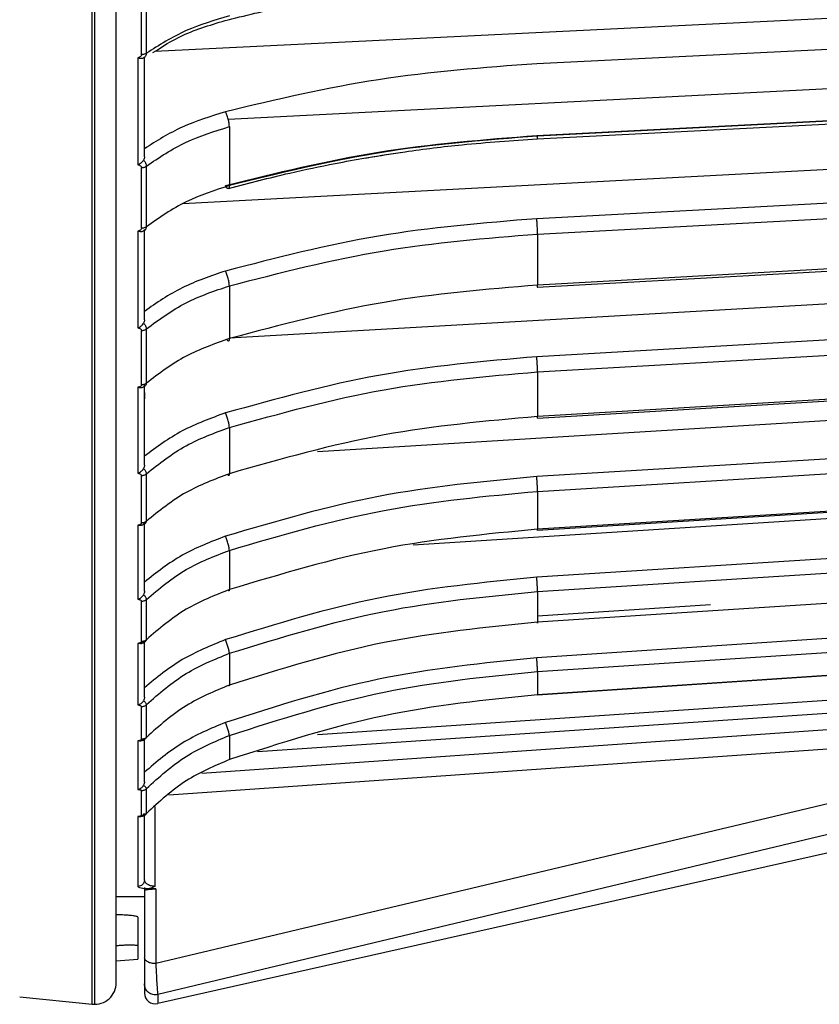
# Model space of a CAD drawing. Header units: millimetres. Extents: x -98 to 75, y -122 to 122.
# Tile 5 of 16: x -5 to 32, y -122 to -77. Entities that reach past the tile are written whole.
import ezdxf

# ---------------------------------------------------------------- set-up
doc = ezdxf.new("R2010")
doc.units = ezdxf.units.MM

msp = doc.modelspace()

# ---------------------------------------------------------------- linework, layer by layer
at = {"color": 7, "linetype": 'Continuous', "lineweight": 25}
for p, q in [((-1.6, -121.889), (-1.6, -9.5)), ((-1.5, -9.5), (-1.5, -121.894)), ((0.668, -78.249), (0.668, -75.197)), ((55.614, -75.449), (1.269, -78.108)), ((56.691, -76.813), (18.837, -78.665)), ((4.651, -81.209), (55.614, -78.611)), ((18.837, -81.962), (56.691, -80.032)), ((56.725, -80.06), (18.872, -81.99)), ((4.702, -81.557), (4.702, -84.266)), ((55.614, -82.279), (2.562, -85.11)), ((0.668, -86.227), (0.668, -83.439)), ((56.691, -83.767), (18.837, -85.787)), ((18.872, -86.491), (56.725, -84.471)), ((18.872, -86.491), (18.872, -88.836)), ((56.725, -86.747), (18.872, -88.836)), ((55.614, -88.364), (4.702, -91.282)), ((4.702, -88.873), (4.702, -91.3)), ((56.691, -89.962), (18.837, -92.131)), ((0.668, -93.424), (0.668, -90.925)), ((18.872, -92.826), (56.725, -90.656)), ((56.725, -92.648), (18.872, -94.878)), ((18.872, -92.826), (18.872, -94.878)), ((55.614, -93.649), (8.748, -96.496)), ((0.8, -93.779), (0.8, -94.074)), ((18.865, -94.952), (18.866, -94.952)), ((4.702, -95.384), (4.702, -97.508)), ((56.691, -95.342), (18.837, -97.641)), ((18.872, -98.32), (56.725, -96.021)), ((0.668, -99.775), (0.668, -97.588)), ((56.725, -97.71), (18.872, -100.061)), ((55.614, -98.086), (13.148, -100.787)), ((18.872, -98.32), (18.872, -100.061)), ((56.691, -99.859), (18.837, -102.267)), ((18.866, -100.109), (18.866, -100.109)), ((18.872, -102.923), (56.725, -100.515)), ((4.702, -101.031), (4.702, -102.833)), ((56.725, -101.888), (18.872, -104.338)), ((18.872, -102.923), (18.872, -104.338)), ((0.668, -105.222), (0.668, -103.367)), ((56.691, -103.472), (18.837, -105.967)), ((26.829, -103.532), (18.872, -104.056)), ((18.872, -106.595), (56.725, -104.1)), ((56.725, -105.142), (18.872, -107.669)), ((4.702, -105.763), (4.702, -107.227)), ((8.749, -109.501), (56.691, -106.256)), ((18.872, -106.595), (18.872, -107.669)), ((5.995, -110.282), (56.725, -106.848)), ((18.868, -107.674), (18.868, -107.674)), ((58.15, -107.887), (1.41, -121.446)), ((0.668, -109.716), (0.668, -108.21)), ((3.44, -111.27), (47.093, -108.214)), ((47.156, -109.12), (1.319, -120.022)), ((58.15, -109.101), (1.41, -121.863)), ((47.156, -109.12), (1.915, -112.283)), ((4.702, -109.537), (4.702, -110.649)), ((0.668, -113.217), (0.668, -112.072)), ((1.281, -112.803), (1.281, -116.473)), ((0.8, -116.531), (0.8, -119.755)), ((1.319, -116.593), (0.87, -116.59)), ((1.319, -116.593), (1.319, -120.022)), ((-0.5, -116.944), (0.8, -116.944)), ((0.5, -117.891), (0.5, -119.813)), ((-0.5, -119.9), (0.5, -119.813)), ((0.8, -120.96), (0.8, -121.375)), ((-4.939, -121.554), (-1.6, -121.889)), ((1.41, -121.446), (1.41, -121.863))]:
    msp.add_line(p, q, dxfattribs=at)
at = {"color": 7, "linetype": 'Continuous', "lineweight": 25, "flags": 128}
for points in [[(18.863, -82.123), (37.198, -81.188), (56.716, -80.193)], [(18.864, -88.938), (37.199, -87.926), (56.717, -86.849)], [(18.867, -94.952), (37.2, -93.871), (56.718, -92.721)], [(18.87, -100.108), (37.201, -98.97), (55, -97.865)], [(18.871, -107.674), (37.203, -106.45), (56.721, -105.147)]]:
    msp.add_lwpolyline(points, dxfattribs=at)
at = {"color": 7, "linetype": 'Continuous', "lineweight": 25}
for centre, radius, start, end in [((-1.5, -120.894), 1, 264.2568, 0), ((1.3, -121.375), 0.5, 180, 282.6757)]:
    msp.add_arc(centre, radius, start, end, dxfattribs=at)
for points, knots in [([(-0.5, -120.894), (-0.5, -120.833), (-0.5, -120.705), (-0.5, -119.619), (-0.5, -117.706), (-0.5, -114.968), (-0.5, -111.535), (-0.5, -107.536), (-0.5, -102.629), (-0.5, -97.063), (-0.5, -90.944), (-0.5, -84.389), (-0.5, -77.069), (-0.5, -68.996), (-0.5, -60.202), (-0.5, -50.926), (-0.5, -41.278), (-0.5, -31.371), (-0.5, -21.111), (-0.5, -13.772), (-0.5, -9.873), (-0.5, -9.5)], [0, 0, 0, 0, 0.048597, 0.100704, 0.156541, 0.216306, 0.266138, 0.318559, 0.373603, 0.431274, 0.482244, 0.535033, 0.589566, 0.645743, 0.703434, 0.762478, 0.819222, 0.876823, 0.935084, 0.993794, 1, 1, 1, 1]), ([(4.648, -76.641), (5.586, -76.416), (7.205, -76.028), (9.327, -75.631), (10.531, -75.422), (11.039, -75.349), (11.076, -75.344)], [0, 0, 0, 0, 0.44458, 0.768196, 0.983197, 1, 1, 1, 1]), ([(4.702, -76.468), (4.02, -76.67), (2.598, -77.091), (1.473, -77.811), (0.888, -78.185)], [0, 0, 0, 0, 0.4800942, 1, 1, 1, 1]), ([(1.189, -78.155), (1.624, -77.876), (2.631, -77.231), (3.918, -76.855), (4.648, -76.641)], [0, 0, 0, 0, 0.432482, 1, 1, 1, 1]), ([(0.668, -78.249), (0.667, -78.257), (0.666, -78.273), (0.651, -78.305), (0.618, -78.339), (0.564, -78.37), (0.522, -78.382), (0.5, -78.388)], [0, 0, 0, 0, 0.121204, 0.241734, 0.500506, 0.741498, 1, 1, 1, 1]), ([(0.888, -78.185), (0.886, -78.209), (0.882, -78.256), (0.847, -78.335), (0.794, -78.375), (0.76, -78.401)], [0, 0, 0, 0, 0.263471, 0.519561, 1, 1, 1, 1]), ([(0.76, -78.401), (0.745, -78.41), (0.714, -78.429), (0.649, -78.435), (0.576, -78.424), (0.526, -78.4), (0.5, -78.388)], [0, 0, 0, 0, 0.2360748, 0.4796934, 0.7335442, 1, 1, 1, 1]), ([(0.76, -78.401), (0.772, -78.391), (0.795, -78.371), (0.798, -78.356), (0.8, -78.349)], [0, 0, 0, 0, 0.498932, 1, 1, 1, 1]), ([(4.526, -80.871), (3.843, -81.083), (2.472, -81.509), (1.358, -82.216), (0.8, -82.571)], [0, 0, 0, 0, 0.4986334, 1, 1, 1, 1]), ([(4.702, -81.557), (4.7, -81.508), (4.697, -81.433), (4.675, -81.309), (4.652, -81.21), (4.624, -81.111), (4.583, -80.989), (4.548, -80.918), (4.526, -80.871)], [0, 0, 0, 0, 0.2394002, 0.3683243, 0.5, 0.6316757, 0.7605998, 1, 1, 1, 1]), ([(0.888, -83.371), (1.473, -82.976), (2.598, -82.216), (4.02, -81.771), (4.702, -81.557)], [0, 0, 0, 0, 0.519906, 1, 1, 1, 1]), ([(18.872, -81.99), (16.454, -82.179), (11.618, -82.557), (7.008, -83.696), (4.702, -84.266)], [0, 0, 0, 0, 0.5, 1, 1, 1, 1]), ([(18.872, -81.99), (16.502, -82.174), (11.666, -82.549), (7.054, -83.686), (4.702, -84.266)], [0, 0, 0, 0, 0.490197, 1, 1, 1, 1]), ([(11.037, -82.984), (11.618, -82.89), (13.064, -82.655), (15.67, -82.334), (17.708, -82.199), (18.863, -82.123)], [0, 0, 0, 0, 0.225337, 0.560905, 1, 1, 1, 1]), ([(11.079, -82.978), (11.647, -82.886), (13.079, -82.653), (15.671, -82.334), (17.708, -82.199), (18.863, -82.123)], [0, 0, 0, 0, 0.221315, 0.558623, 1, 1, 1, 1]), ([(18.863, -82.122), (18.864, -82.121), (18.867, -82.119), (18.871, -82.086), (18.872, -82.028), (18.872, -81.99)], [0, 0, 0, 0, 0.23189, 0.500757, 1, 1, 1, 1]), ([(0.5, -83.308), (0.526, -83.294), (0.576, -83.267), (0.649, -83.215), (0.714, -83.157), (0.745, -83.115), (0.76, -83.094)], [0, 0, 0, 0, 0.266456, 0.520307, 0.763925, 1, 1, 1, 1]), ([(0.8, -82.942), (0.798, -82.97), (0.795, -83.024), (0.772, -83.071), (0.76, -83.094)], [0, 0, 0, 0, 0.501334, 1, 1, 1, 1]), ([(0.76, -83.094), (0.794, -83.138), (0.847, -83.205), (0.882, -83.3), (0.886, -83.347), (0.888, -83.371)], [0, 0, 0, 0, 0.480439, 0.736529, 1, 1, 1, 1]), ([(4.656, -84.405), (5.593, -84.157), (7.213, -83.729), (9.333, -83.293), (10.522, -83.065), (11.015, -82.988), (11.037, -82.984)], [0, 0, 0, 0, 0.4475831, 0.7733764, 0.98982, 1, 1, 1, 1]), ([(4.66, -84.404), (5.597, -84.157), (7.216, -83.729), (9.335, -83.293), (10.538, -83.062), (11.044, -82.983), (11.079, -82.978)], [0, 0, 0, 0, 0.444851, 0.768662, 0.983792, 1, 1, 1, 1]), ([(0.5, -83.308), (0.522, -83.314), (0.564, -83.325), (0.618, -83.354), (0.651, -83.386), (0.666, -83.416), (0.667, -83.432), (0.668, -83.439)], [0, 0, 0, 0, 0.258727, 0.499515, 0.758434, 0.878925, 1, 1, 1, 1]), ([(4.702, -84.266), (4.02, -84.488), (2.598, -84.952), (1.473, -85.744), (0.888, -86.156)], [0, 0, 0, 0, 0.4800942, 1, 1, 1, 1]), ([(4.657, -84.403), (4.655, -84.404), (4.646, -84.408), (4.624, -84.396), (4.583, -84.36), (4.549, -84.3), (4.526, -84.26)], [0, 0, 0, 0, 0.059044, 0.306846, 0.54947, 1, 1, 1, 1]), ([(4.702, -84.266), (4.7, -84.304), (4.697, -84.362), (4.677, -84.398), (4.663, -84.401), (4.657, -84.403)], [0, 0, 0, 0, 0.510856, 0.785968, 1, 1, 1, 1]), ([(18.872, -86.491), (18.872, -86.446), (18.871, -86.376), (18.867, -86.254), (18.862, -86.153), (18.857, -86.05), (18.849, -85.921), (18.842, -85.839), (18.837, -85.787)], [0, 0, 0, 0, 0.239395, 0.368321, 0.5, 0.631679, 0.760605, 1, 1, 1, 1]), ([(0.668, -86.227), (0.667, -86.234), (0.666, -86.249), (0.651, -86.278), (0.618, -86.309), (0.564, -86.337), (0.522, -86.348), (0.5, -86.353)], [0, 0, 0, 0, 0.121204, 0.241734, 0.500506, 0.741498, 1, 1, 1, 1]), ([(0.76, -86.346), (0.745, -86.357), (0.714, -86.38), (0.649, -86.391), (0.576, -86.385), (0.526, -86.364), (0.5, -86.353)], [0, 0, 0, 0, 0.236075, 0.479693, 0.733544, 1, 1, 1, 1]), ([(0.888, -86.156), (0.886, -86.178), (0.882, -86.22), (0.847, -86.291), (0.794, -86.324), (0.76, -86.346)], [0, 0, 0, 0, 0.263471, 0.519561, 1, 1, 1, 1]), ([(0.76, -86.346), (0.772, -86.333), (0.795, -86.309), (0.798, -86.289), (0.8, -86.28)], [0, 0, 0, 0, 0.498932, 1, 1, 1, 1]), ([(4.702, -88.873), (7.054, -88.266), (11.666, -87.077), (16.502, -86.684), (18.872, -86.491)], [0, 0, 0, 0, 0.509803, 1, 1, 1, 1]), ([(4.526, -88.192), (3.843, -88.424), (2.472, -88.888), (1.358, -89.659), (0.8, -90.046)], [0, 0, 0, 0, 0.498633, 1, 1, 1, 1]), ([(4.702, -88.873), (4.7, -88.828), (4.697, -88.759), (4.675, -88.64), (4.652, -88.542), (4.624, -88.443), (4.583, -88.319), (4.548, -88.242), (4.526, -88.192)], [0, 0, 0, 0, 0.2394002, 0.3683243, 0.5, 0.6316757, 0.7605998, 1, 1, 1, 1]), ([(0.888, -90.851), (1.473, -90.42), (2.598, -89.591), (4.02, -89.106), (4.702, -88.873)], [0, 0, 0, 0, 0.519906, 1, 1, 1, 1]), ([(18.872, -88.836), (16.502, -89.036), (11.666, -89.442), (7.054, -90.673), (4.702, -91.3)], [0, 0, 0, 0, 0.490197, 1, 1, 1, 1]), ([(18.864, -88.936), (18.865, -88.937), (18.867, -88.941), (18.871, -88.919), (18.872, -88.869), (18.872, -88.836)], [0, 0, 0, 0, 0.180083, 0.467084, 1, 1, 1, 1]), ([(0.8, -90.438), (0.798, -90.466), (0.795, -90.521), (0.772, -90.57), (0.76, -90.595)], [0, 0, 0, 0, 0.501334, 1, 1, 1, 1]), ([(0.5, -90.807), (0.526, -90.795), (0.576, -90.77), (0.649, -90.719), (0.714, -90.661), (0.745, -90.616), (0.76, -90.595)], [0, 0, 0, 0, 0.2664558, 0.5203066, 0.7639252, 1, 1, 1, 1]), ([(0.5, -90.807), (0.522, -90.813), (0.564, -90.822), (0.618, -90.849), (0.651, -90.878), (0.666, -90.905), (0.667, -90.918), (0.668, -90.925)], [0, 0, 0, 0, 0.258727, 0.499515, 0.758434, 0.878925, 1, 1, 1, 1]), ([(0.76, -90.595), (0.794, -90.636), (0.847, -90.699), (0.882, -90.787), (0.886, -90.829), (0.888, -90.851)], [0, 0, 0, 0, 0.4804392, 0.736529, 1, 1, 1, 1]), ([(4.702, -91.3), (4.02, -91.541), (2.598, -92.044), (1.473, -92.901), (0.888, -93.347)], [0, 0, 0, 0, 0.480094, 1, 1, 1, 1]), ([(4.702, -91.3), (4.7, -91.334), (4.697, -91.385), (4.675, -91.409), (4.652, -91.41), (4.624, -91.386), (4.603, -91.367), (4.591, -91.346), (4.591, -91.346)], [0, 0, 0, 0, 0.31425, 0.483484, 0.656329, 0.829174, 0.998407, 1, 1, 1, 1]), ([(18.872, -92.826), (18.872, -92.785), (18.871, -92.722), (18.867, -92.606), (18.862, -92.507), (18.857, -92.404), (18.849, -92.273), (18.842, -92.187), (18.837, -92.131)], [0, 0, 0, 0, 0.239395, 0.368321, 0.5, 0.631679, 0.760605, 1, 1, 1, 1]), ([(4.702, -95.384), (7.054, -94.732), (11.666, -93.455), (16.502, -93.033), (18.872, -92.826)], [0, 0, 0, 0, 0.509803, 1, 1, 1, 1]), ([(0.668, -93.424), (0.667, -93.43), (0.666, -93.443), (0.651, -93.469), (0.618, -93.497), (0.564, -93.522), (0.522, -93.532), (0.5, -93.536)], [0, 0, 0, 0, 0.121204, 0.241734, 0.500506, 0.741498, 1, 1, 1, 1]), ([(0.76, -93.509), (0.745, -93.522), (0.714, -93.549), (0.649, -93.565), (0.576, -93.564), (0.526, -93.546), (0.5, -93.536)], [0, 0, 0, 0, 0.236075, 0.479693, 0.733544, 1, 1, 1, 1]), ([(0.888, -93.347), (0.886, -93.366), (0.882, -93.404), (0.847, -93.465), (0.794, -93.491), (0.76, -93.509)], [0, 0, 0, 0, 0.263471, 0.519561, 1, 1, 1, 1]), ([(4.526, -94.715), (3.843, -94.963), (2.472, -95.462), (1.358, -96.29), (0.8, -96.705)], [0, 0, 0, 0, 0.498633, 1, 1, 1, 1]), ([(4.702, -95.384), (4.7, -95.343), (4.697, -95.281), (4.675, -95.167), (4.652, -95.072), (4.624, -94.974), (4.583, -94.848), (4.548, -94.767), (4.526, -94.715)], [0, 0, 0, 0, 0.2394, 0.368324, 0.5, 0.631676, 0.7606, 1, 1, 1, 1]), ([(18.872, -94.878), (16.502, -95.091), (11.666, -95.525), (7.054, -96.839), (4.702, -97.508)], [0, 0, 0, 0, 0.4901968, 1, 1, 1, 1]), ([(18.865, -94.949), (18.865, -94.951), (18.867, -94.958), (18.871, -94.947), (18.871, -94.905), (18.872, -94.878)], [0, 0, 0, 0, 0.111779, 0.422689, 1, 1, 1, 1]), ([(0.888, -97.508), (1.473, -97.045), (2.598, -96.155), (4.02, -95.634), (4.702, -95.384)], [0, 0, 0, 0, 0.519906, 1, 1, 1, 1]), ([(0.5, -97.484), (0.526, -97.473), (0.576, -97.45), (0.649, -97.401), (0.714, -97.343), (0.745, -97.297), (0.76, -97.275)], [0, 0, 0, 0, 0.266456, 0.520307, 0.763925, 1, 1, 1, 1]), ([(0.8, -97.114), (0.798, -97.142), (0.795, -97.199), (0.772, -97.249), (0.76, -97.275)], [0, 0, 0, 0, 0.5013338, 1, 1, 1, 1]), ([(0.76, -97.275), (0.794, -97.313), (0.847, -97.372), (0.882, -97.452), (0.886, -97.489), (0.888, -97.508)], [0, 0, 0, 0, 0.4804392, 0.736529, 1, 1, 1, 1]), ([(0.5, -97.484), (0.522, -97.489), (0.564, -97.498), (0.618, -97.521), (0.651, -97.546), (0.666, -97.57), (0.667, -97.582), (0.668, -97.588)], [0, 0, 0, 0, 0.258727, 0.499515, 0.758434, 0.878925, 1, 1, 1, 1]), ([(4.702, -97.508), (4.02, -97.766), (2.598, -98.302), (1.473, -99.217), (0.888, -99.693)], [0, 0, 0, 0, 0.480094, 1, 1, 1, 1]), ([(4.702, -97.508), (4.7, -97.536), (4.697, -97.579), (4.675, -97.591), (4.652, -97.581), (4.633, -97.563), (4.621, -97.546), (4.62, -97.544)], [0, 0, 0, 0, 0.371588, 0.571699, 0.776082, 0.980464, 1, 1, 1, 1]), ([(18.872, -98.32), (18.872, -98.284), (18.871, -98.229), (18.867, -98.118), (18.862, -98.023), (18.857, -97.922), (18.849, -97.79), (18.842, -97.7), (18.837, -97.641)], [0, 0, 0, 0, 0.239395, 0.368321, 0.5, 0.631679, 0.760605, 1, 1, 1, 1]), ([(4.702, -101.031), (7.054, -100.34), (11.666, -98.986), (16.502, -98.539), (18.872, -98.32)], [0, 0, 0, 0, 0.509803, 1, 1, 1, 1]), ([(0.668, -99.775), (0.667, -99.78), (0.666, -99.792), (0.651, -99.814), (0.618, -99.838), (0.564, -99.86), (0.522, -99.868), (0.5, -99.873)], [0, 0, 0, 0, 0.121204, 0.241734, 0.500506, 0.741498, 1, 1, 1, 1]), ([(0.76, -99.825), (0.745, -99.84), (0.714, -99.87), (0.649, -99.892), (0.576, -99.896), (0.526, -99.881), (0.5, -99.873)], [0, 0, 0, 0, 0.236075, 0.479693, 0.733544, 1, 1, 1, 1]), ([(0.888, -99.693), (0.886, -99.709), (0.882, -99.742), (0.847, -99.793), (0.794, -99.812), (0.76, -99.825)], [0, 0, 0, 0, 0.263471, 0.519561, 1, 1, 1, 1]), ([(4.526, -100.379), (3.843, -100.643), (2.472, -101.171), (1.358, -102.049), (0.8, -102.489)], [0, 0, 0, 0, 0.498633, 1, 1, 1, 1]), ([(4.702, -101.031), (4.7, -100.995), (4.697, -100.94), (4.675, -100.833), (4.652, -100.742), (4.624, -100.645), (4.583, -100.519), (4.548, -100.434), (4.526, -100.379)], [0, 0, 0, 0, 0.2394, 0.368324, 0.5, 0.631676, 0.7606, 1, 1, 1, 1]), ([(18.872, -100.061), (16.502, -100.285), (11.666, -100.743), (7.054, -102.127), (4.702, -102.833)], [0, 0, 0, 0, 0.4901968, 1, 1, 1, 1]), ([(18.859, -100.063), (18.86, -100.072), (18.863, -100.096), (18.867, -100.113), (18.871, -100.117), (18.872, -100.083), (18.872, -100.061)], [0, 0, 0, 0, 0.1310971, 0.35993, 0.5839784, 1, 1, 1, 1]), ([(0.888, -103.282), (1.473, -102.792), (2.598, -101.848), (4.02, -101.296), (4.702, -101.031)], [0, 0, 0, 0, 0.519906, 1, 1, 1, 1]), ([(18.872, -102.923), (18.872, -102.893), (18.871, -102.845), (18.867, -102.742), (18.862, -102.651), (18.857, -102.552), (18.849, -102.421), (18.842, -102.328), (18.837, -102.267)], [0, 0, 0, 0, 0.239395, 0.368321, 0.5, 0.631679, 0.760605, 1, 1, 1, 1]), ([(0.5, -103.278), (0.526, -103.268), (0.576, -103.248), (0.649, -103.201), (0.714, -103.143), (0.745, -103.096), (0.76, -103.073)], [0, 0, 0, 0, 0.266456, 0.520307, 0.763925, 1, 1, 1, 1]), ([(0.8, -102.911), (0.798, -102.94), (0.795, -102.997), (0.772, -103.048), (0.76, -103.073)], [0, 0, 0, 0, 0.501334, 1, 1, 1, 1]), ([(0.76, -103.073), (0.794, -103.109), (0.847, -103.163), (0.882, -103.234), (0.886, -103.266), (0.888, -103.282)], [0, 0, 0, 0, 0.480439, 0.736529, 1, 1, 1, 1]), ([(4.702, -102.833), (4.02, -103.104), (2.598, -103.669), (1.473, -104.634), (0.888, -105.136)], [0, 0, 0, 0, 0.480094, 1, 1, 1, 1]), ([(4.702, -102.833), (4.7, -102.856), (4.697, -102.89), (4.675, -102.888), (4.659, -102.878), (4.647, -102.862), (4.645, -102.859)], [0, 0, 0, 0, 0.453895, 0.69833, 0.947983, 1, 1, 1, 1]), ([(4.702, -105.763), (7.054, -105.04), (11.666, -103.621), (16.502, -103.153), (18.872, -102.923)], [0, 0, 0, 0, 0.509803, 1, 1, 1, 1]), ([(0.5, -103.278), (0.522, -103.282), (0.564, -103.29), (0.618, -103.31), (0.651, -103.331), (0.666, -103.351), (0.667, -103.362), (0.668, -103.367)], [0, 0, 0, 0, 0.258727, 0.499515, 0.758434, 0.878925, 1, 1, 1, 1]), ([(18.872, -104.338), (16.502, -104.571), (11.666, -105.048), (7.054, -106.491), (4.702, -107.227)], [0, 0, 0, 0, 0.490197, 1, 1, 1, 1]), ([(18.864, -104.339), (18.865, -104.346), (18.867, -104.366), (18.871, -104.378), (18.872, -104.354), (18.872, -104.338)], [0, 0, 0, 0, 0.1876653, 0.4720127, 1, 1, 1, 1]), ([(0.668, -105.222), (0.667, -105.227), (0.666, -105.236), (0.651, -105.255), (0.618, -105.275), (0.564, -105.294), (0.522, -105.301), (0.5, -105.304)], [0, 0, 0, 0, 0.121204, 0.241734, 0.500506, 0.741498, 1, 1, 1, 1]), ([(0.76, -105.237), (0.745, -105.254), (0.714, -105.287), (0.649, -105.314), (0.576, -105.323), (0.526, -105.311), (0.5, -105.304)], [0, 0, 0, 0, 0.236075, 0.479693, 0.733544, 1, 1, 1, 1]), ([(0.615, -105.315), (0.643, -105.309), (0.703, -105.297), (0.79, -105.255), (0.837, -105.217), (0.862, -105.197)], [0, 0, 0, 0, 0.279287, 0.610157, 1, 1, 1, 1]), ([(0.888, -105.136), (0.886, -105.15), (0.882, -105.177), (0.847, -105.217), (0.794, -105.229), (0.76, -105.237)], [0, 0, 0, 0, 0.263471, 0.519561, 1, 1, 1, 1]), ([(4.526, -105.135), (3.843, -105.411), (2.472, -105.964), (1.358, -106.884), (0.8, -107.345)], [0, 0, 0, 0, 0.498633, 1, 1, 1, 1]), ([(0.8, -107.776), (0.8, -107.355), (0.8, -106.547), (0.8, -105.665), (0.8, -105.242)], [0, 0, 0, 0, 0.521192, 1, 1, 1, 1]), ([(4.702, -105.763), (4.7, -105.732), (4.697, -105.686), (4.675, -105.586), (4.652, -105.499), (4.624, -105.404), (4.583, -105.279), (4.548, -105.192), (4.526, -105.135)], [0, 0, 0, 0, 0.2394, 0.368324, 0.5, 0.631676, 0.7606, 1, 1, 1, 1]), ([(0.888, -108.121), (1.473, -107.607), (2.598, -106.619), (4.02, -106.04), (4.702, -105.763)], [0, 0, 0, 0, 0.519906, 1, 1, 1, 1]), ([(18.872, -106.595), (18.872, -106.57), (18.871, -106.531), (18.867, -106.436), (18.862, -106.35), (18.857, -106.254), (18.849, -106.124), (18.842, -106.029), (18.837, -105.967)], [0, 0, 0, 0, 0.239395, 0.368321, 0.5, 0.631679, 0.760605, 1, 1, 1, 1]), ([(4.702, -109.537), (7.054, -108.788), (11.666, -107.318), (16.502, -106.833), (18.872, -106.595)], [0, 0, 0, 0, 0.509803, 1, 1, 1, 1]), ([(4.702, -107.227), (4.02, -107.509), (2.598, -108.098), (1.473, -109.104), (0.888, -109.626)], [0, 0, 0, 0, 0.480094, 1, 1, 1, 1]), ([(4.702, -107.227), (4.7, -107.243), (4.696, -107.267), (4.679, -107.26), (4.669, -107.247), (4.667, -107.244)], [0, 0, 0, 0, 0.581804, 0.895123, 1, 1, 1, 1]), ([(18.872, -107.669), (16.502, -107.91), (11.666, -108.402), (7.054, -109.89), (4.702, -110.649)], [0, 0, 0, 0, 0.490197, 1, 1, 1, 1]), ([(18.868, -107.672), (18.868, -107.677), (18.871, -107.697), (18.872, -107.681), (18.872, -107.669)], [0, 0, 0, 0, 0.24921, 1, 1, 1, 1]), ([(0.5, -108.137), (0.526, -108.128), (0.576, -108.111), (0.649, -108.066), (0.714, -108.009), (0.745, -107.962), (0.76, -107.939)], [0, 0, 0, 0, 0.266456, 0.520307, 0.763925, 1, 1, 1, 1]), ([(0.5, -108.137), (0.522, -108.14), (0.564, -108.146), (0.618, -108.163), (0.651, -108.18), (0.666, -108.197), (0.667, -108.205), (0.668, -108.21)], [0, 0, 0, 0, 0.258727, 0.499515, 0.758434, 0.878925, 1, 1, 1, 1]), ([(0.8, -107.776), (0.798, -107.804), (0.795, -107.861), (0.772, -107.913), (0.76, -107.939)], [0, 0, 0, 0, 0.501334, 1, 1, 1, 1]), ([(0.76, -107.939), (0.794, -107.971), (0.847, -108.02), (0.882, -108.081), (0.886, -108.107), (0.888, -108.121)], [0, 0, 0, 0, 0.4804392, 0.736529, 1, 1, 1, 1]), ([(4.526, -108.938), (3.843, -109.224), (2.472, -109.798), (1.358, -110.751), (0.8, -111.228)], [0, 0, 0, 0, 0.498633, 1, 1, 1, 1]), ([(4.702, -109.537), (4.7, -109.512), (4.697, -109.474), (4.675, -109.383), (4.652, -109.301), (4.624, -109.209), (4.583, -109.086), (4.548, -108.997), (4.526, -108.938)], [0, 0, 0, 0, 0.2394, 0.368324, 0.5, 0.631676, 0.7606, 1, 1, 1, 1]), ([(0.76, -109.696), (0.745, -109.714), (0.714, -109.751), (0.649, -109.783), (0.576, -109.797), (0.526, -109.787), (0.5, -109.783)], [0, 0, 0, 0, 0.236075, 0.479693, 0.733544, 1, 1, 1, 1]), ([(0.668, -109.716), (0.667, -109.72), (0.666, -109.728), (0.651, -109.743), (0.618, -109.759), (0.564, -109.774), (0.522, -109.78), (0.5, -109.783)], [0, 0, 0, 0, 0.121204, 0.241734, 0.500506, 0.741498, 1, 1, 1, 1]), ([(0.575, -109.792), (0.613, -109.785), (0.685, -109.774), (0.791, -109.729), (0.841, -109.69), (0.868, -109.668)], [0, 0, 0, 0, 0.331845, 0.631987, 1, 1, 1, 1]), ([(0.888, -109.626), (0.886, -109.637), (0.882, -109.659), (0.847, -109.688), (0.794, -109.693), (0.76, -109.696)], [0, 0, 0, 0, 0.263471, 0.519561, 1, 1, 1, 1]), ([(0.8, -111.665), (0.8, -111.338), (0.8, -110.725), (0.8, -110.037), (0.8, -109.716)], [0, 0, 0, 0, 0.533586, 1, 1, 1, 1]), ([(0.888, -111.981), (1.473, -111.448), (2.598, -110.424), (4.02, -109.825), (4.702, -109.537)], [0, 0, 0, 0, 0.519906, 1, 1, 1, 1]), ([(4.702, -110.649), (4.02, -110.941), (2.598, -111.548), (1.473, -112.585), (0.888, -113.124)], [0, 0, 0, 0, 0.480094, 1, 1, 1, 1]), ([(0.8, -111.665), (0.798, -111.693), (0.795, -111.749), (0.772, -111.801), (0.76, -111.827)], [0, 0, 0, 0, 0.501334, 1, 1, 1, 1]), ([(0.5, -112.017), (0.526, -112.009), (0.576, -111.995), (0.649, -111.953), (0.714, -111.898), (0.745, -111.85), (0.76, -111.827)], [0, 0, 0, 0, 0.266456, 0.520307, 0.763925, 1, 1, 1, 1]), ([(0.5, -112.017), (0.522, -112.019), (0.564, -112.024), (0.618, -112.036), (0.651, -112.05), (0.666, -112.063), (0.667, -112.069), (0.668, -112.072)], [0, 0, 0, 0, 0.258727, 0.499515, 0.758434, 0.878925, 1, 1, 1, 1]), ([(0.76, -111.827), (0.794, -111.855), (0.847, -111.898), (0.882, -111.949), (0.886, -111.97), (0.888, -111.981)], [0, 0, 0, 0, 0.480439, 0.736529, 1, 1, 1, 1]), ([(0.888, -113.124), (0.886, -113.132), (0.882, -113.148), (0.847, -113.165), (0.794, -113.163), (0.76, -113.162)], [0, 0, 0, 0, 0.263471, 0.519561, 1, 1, 1, 1]), ([(0.76, -113.162), (0.745, -113.181), (0.714, -113.221), (0.649, -113.257), (0.576, -113.276), (0.526, -113.27), (0.5, -113.267)], [0, 0, 0, 0, 0.236075, 0.479693, 0.733544, 1, 1, 1, 1]), ([(0.668, -113.217), (0.667, -113.22), (0.666, -113.226), (0.651, -113.237), (0.618, -113.249), (0.564, -113.26), (0.522, -113.264), (0.5, -113.267)], [0, 0, 0, 0, 0.121204, 0.241734, 0.500506, 0.741498, 1, 1, 1, 1]), ([(0.56, -113.27), (0.608, -113.263), (0.691, -113.252), (0.798, -113.209), (0.847, -113.171), (0.873, -113.151)], [0, 0, 0, 0, 0.401346, 0.685897, 1, 1, 1, 1]), ([(0.8, -116.181), (0.8, -115.79), (0.8, -115.034), (0.8, -113.77), (0.8, -113.161)], [0, 0, 0, 0, 0.517749, 1, 1, 1, 1]), ([(1.281, -116.473), (1.244, -116.47), (1.168, -116.466), (1.031, -116.434), (0.904, -116.371), (0.816, -116.28), (0.805, -116.214), (0.8, -116.181)], [0, 0, 0, 0, 0.107738, 0.221012, 0.465727, 0.728493, 1, 1, 1, 1]), ([(0.87, -116.59), (0.813, -116.583), (0.696, -116.569), (0.542, -116.532), (0.517, -116.5), (0.5, -116.478)], [0, 0, 0, 0, 0.242385, 0.501355, 1, 1, 1, 1]), ([(0.8, -116.671), (0.806, -116.662), (0.817, -116.644), (0.905, -116.622), (1.003, -116.608), (1.096, -116.599), (1.203, -116.594), (1.281, -116.593), (1.319, -116.593)], [0, 0, 0, 0, 0.255862, 0.498767, 0.627443, 0.74948, 0.875639, 1, 1, 1, 1]), ([(1.281, -116.473), (1.218, -116.506), (1.091, -116.574), (0.944, -116.585), (0.87, -116.59)], [0, 0, 0, 0, 0.4990683, 1, 1, 1, 1]), ([(0.5, -117.891), (0.494, -117.882), (0.482, -117.866), (0.385, -117.841), (0.24, -117.818), (0.054, -117.802), (-0.179, -117.789), (-0.373, -117.786), (-0.5, -117.785)], [0, 0, 0, 0, 0.164571, 0.302964, 0.50043, 0.632063, 0.759358, 1, 1, 1, 1]), ([(-0.5, -119.193), (-0.433, -119.188), (-0.3, -119.177), (-0.049, -119.164), (0.223, -119.159), (0.405, -119.172), (0.488, -119.19), (0.496, -119.203), (0.5, -119.21)], [0, 0, 0, 0, 0.128501, 0.254843, 0.500189, 0.738976, 0.866815, 1, 1, 1, 1]), ([(1.319, -120.022), (1.254, -120.019), (1.155, -120.015), (1.034, -119.983), (0.95, -119.949), (0.883, -119.905), (0.818, -119.842), (0.807, -119.789), (0.8, -119.755)], [0, 0, 0, 0, 0.238931, 0.368023, 0.5, 0.631977, 0.761069, 1, 1, 1, 1]), ([(0.8, -119.755), (0.8, -119.916), (0.8, -120.238), (0.8, -120.605), (0.8, -120.869), (0.8, -120.93), (0.8, -120.96)], [0, 0, 0, 0, 0.24948, 0.499697, 0.749064, 1, 1, 1, 1]), ([(1.319, -120.022), (1.328, -120.213), (1.347, -120.595), (1.372, -121.029), (1.394, -121.341), (1.405, -121.411), (1.41, -121.446)], [0, 0, 0, 0, 0.24881, 0.498719, 0.748349, 1, 1, 1, 1])]:
    msp.add_open_spline(points, degree=3, knots=knots, dxfattribs=at)
for points in [[(0.888, -78.185), (0.888, -77.683), (0.888, -76.677), (0.888, -75.65), (0.888, -75.136)], [(0.888, -78.185), (0.873, -78.195), (0.843, -78.214), (0.789, -78.234), (0.73, -78.247), (0.688, -78.248), (0.668, -78.249)], [(0.5, -78.388), (0.5, -79.225), (0.5, -80.899), (0.5, -82.505), (0.5, -83.308)], [(0.8, -82.942), (0.8, -82.191), (0.8, -80.69), (0.8, -79.129), (0.8, -78.349)], [(18.837, -78.665), (16.395, -78.848), (11.511, -79.215), (6.855, -80.319), (4.526, -80.871)], [(18.837, -78.665), (16.395, -78.848), (11.511, -79.215), (6.855, -80.319), (4.526, -80.871)], [(4.526, -84.26), (6.855, -83.685), (11.511, -82.535), (16.395, -82.153), (18.837, -81.962)], [(0.668, -83.439), (0.688, -83.438), (0.73, -83.437), (0.789, -83.423), (0.843, -83.401), (0.873, -83.381), (0.888, -83.371)], [(0.888, -86.156), (0.888, -85.698), (0.888, -84.782), (0.888, -83.841), (0.888, -83.371)], [(18.837, -85.787), (16.395, -85.986), (11.511, -86.386), (6.855, -87.59), (4.526, -88.192)], [(0.5, -86.353), (0.5, -87.114), (0.5, -88.636), (0.5, -90.084), (0.5, -90.807)], [(0.888, -86.156), (0.873, -86.167), (0.843, -86.188), (0.789, -86.21), (0.73, -86.224), (0.688, -86.226), (0.668, -86.227)], [(0.8, -90.438), (0.8, -89.761), (0.8, -88.407), (0.8, -86.989), (0.8, -86.28)], [(0.668, -90.925), (0.688, -90.924), (0.73, -90.922), (0.789, -90.907), (0.843, -90.884), (0.873, -90.862), (0.888, -90.851)], [(0.888, -93.347), (0.888, -92.938), (0.888, -92.119), (0.888, -91.274), (0.888, -90.851)], [(18.837, -92.131), (16.395, -92.346), (11.511, -92.775), (6.855, -94.068), (4.526, -94.715)], [(0.5, -93.536), (0.5, -94.214), (0.5, -95.57), (0.5, -96.846), (0.5, -97.484)], [(0.888, -93.347), (0.873, -93.359), (0.843, -93.381), (0.789, -93.405), (0.73, -93.421), (0.688, -93.423), (0.668, -93.424)], [(0.8, -97.114), (0.8, -96.517), (0.8, -95.324), (0.8, -94.06), (0.8, -93.429)], [(0.668, -97.588), (0.688, -97.587), (0.73, -97.585), (0.789, -97.569), (0.843, -97.544), (0.873, -97.52), (0.888, -97.508)], [(0.888, -99.693), (0.888, -99.336), (0.888, -98.622), (0.888, -97.879), (0.888, -97.508)], [(18.837, -97.641), (16.395, -97.869), (11.511, -98.324), (6.855, -99.694), (4.526, -100.379)], [(0.5, -99.873), (0.5, -100.461), (0.5, -101.639), (0.5, -102.732), (0.5, -103.278)], [(0.888, -99.693), (0.873, -99.705), (0.843, -99.729), (0.789, -99.755), (0.73, -99.772), (0.688, -99.774), (0.668, -99.775)], [(0.8, -102.911), (0.8, -102.4), (0.8, -101.377), (0.8, -100.28), (0.8, -99.732)], [(18.837, -102.267), (16.395, -102.505), (11.511, -102.982), (6.855, -104.417), (4.526, -105.135)], [(0.668, -103.367), (0.688, -103.366), (0.73, -103.364), (0.789, -103.346), (0.843, -103.32), (0.873, -103.295), (0.888, -103.282)], [(0.888, -105.136), (0.888, -104.834), (0.888, -104.232), (0.888, -103.599), (0.888, -103.282)], [(0.5, -105.304), (0.5, -105.799), (0.5, -106.788), (0.5, -107.687), (0.5, -108.137)], [(0.888, -105.136), (0.873, -105.149), (0.843, -105.174), (0.789, -105.201), (0.73, -105.219), (0.688, -105.221), (0.668, -105.222)], [(18.837, -105.967), (16.395, -106.214), (11.511, -106.707), (6.855, -108.195), (4.526, -108.938)], [(0.668, -108.21), (0.688, -108.209), (0.73, -108.206), (0.789, -108.188), (0.843, -108.161), (0.873, -108.134), (0.888, -108.121)], [(0.888, -109.626), (0.888, -109.384), (0.888, -108.898), (0.888, -108.38), (0.888, -108.121)], [(0.5, -109.783), (0.5, -110.178), (0.5, -110.969), (0.5, -111.667), (0.5, -112.017)], [(0.888, -109.626), (0.873, -109.64), (0.843, -109.666), (0.789, -109.694), (0.73, -109.713), (0.688, -109.715), (0.668, -109.716)], [(0.668, -112.072), (0.688, -112.071), (0.73, -112.069), (0.789, -112.05), (0.843, -112.022), (0.873, -111.994), (0.888, -111.981)], [(0.888, -113.124), (0.888, -112.942), (0.888, -112.577), (0.888, -112.18), (0.888, -111.981)], [(0.888, -113.124), (0.873, -113.138), (0.843, -113.166), (0.789, -113.194), (0.73, -113.213), (0.688, -113.216), (0.668, -113.217)], [(0.5, -113.267), (0.5, -113.937), (0.5, -115.279), (0.5, -116.079), (0.5, -116.478)], [(0.8, -116.181), (0.795, -116.22), (0.786, -116.298), (0.717, -116.396), (0.618, -116.465), (0.539, -116.474), (0.5, -116.478)], [(1.41, -121.446), (1.373, -121.452), (1.299, -121.464), (1.187, -121.449), (1.08, -121.412), (0.985, -121.352), (0.905, -121.273), (0.846, -121.178), (0.807, -121.072), (0.802, -120.997), (0.8, -120.96)]]:
    msp.add_open_spline(points, degree=3, dxfattribs=at)

doc.saveas('drawing.dxf')
